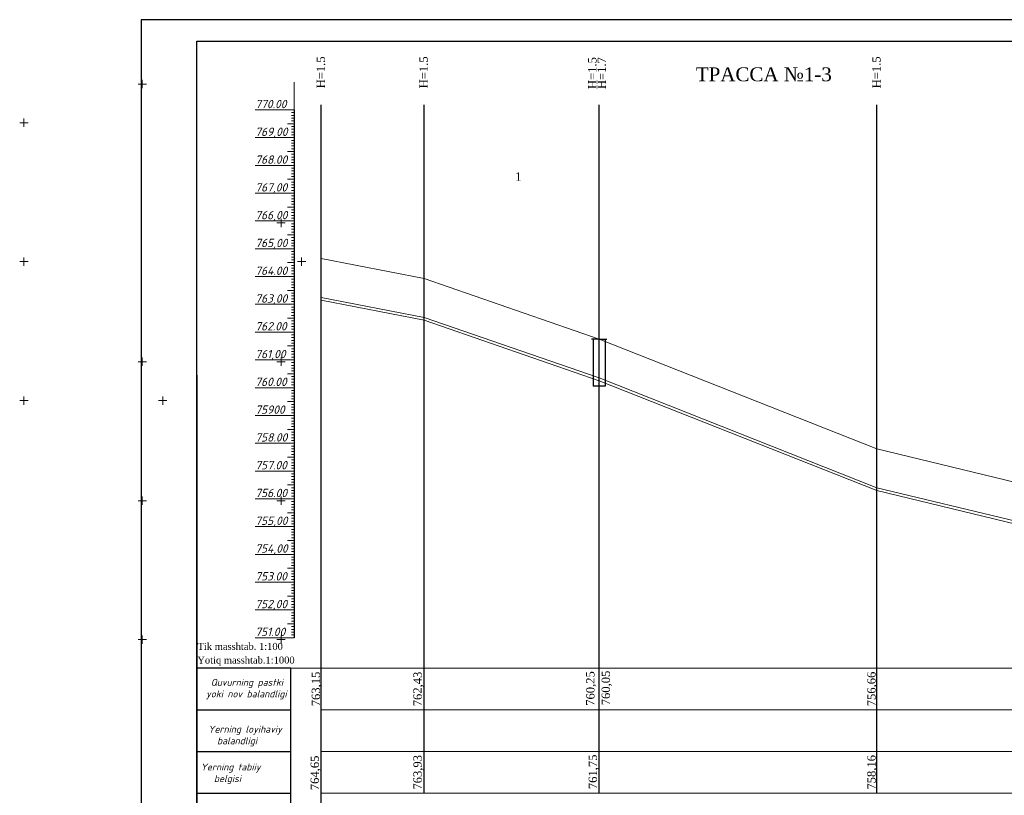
# Model space of a CAD drawing. Header units: millimetres. Extents: x 366033 to 446362, y 4247208 to 4265071.
# Tile 103 of 159: x 435276 to 435630, y 4256603 to 4256882. Entities that reach past the tile are written whole.
import ezdxf

# ---------------------------------------------------------------- set-up
doc = ezdxf.new("R2010")
doc.units = ezdxf.units.MM
doc.linetypes.add('DASHED', pattern=[0.75, 0.5, -0.25])
doc.layers.add('(002) Рамка', color=7, linetype='Continuous')
doc.layers.add('RAMKA', color=7, linetype='Continuous')
doc.layers.add('GEODS_POINT_GRID#_B', color=7, linetype='Continuous', true_color=0x000000)
for name, color, linetype, lineweight in [('проф-всп', 250, 'Continuous', 18), ('Рабочий', 7, 'DASHED', 9), ('Текст ВК', 136, 'Continuous', 9)]:
    doc.layers.add(name, color=color, linetype=linetype, lineweight=lineweight)
doc.styles.add('GOST 2.304', font='CS_Gost2304.shx')
doc.styles.add('ingprofi', font='isocpeui.ttf')
doc.styles.get("Standard").update_dxf_attribs({"font": 'times.ttf'})

# ---------------------------------------------------------------- blocks, each defined once
blk = doc.blocks.new('CrossCoord_m1')
at = {"layer": 'GEODS_POINT_GRID#_B', "color": 3, "lineweight": 20, "true_color": 0x00ff00, "flags": 128}
for points in [[(-3, 0), (3, 0)], [(0, 3), (0, -3)]]:
    blk.add_lwpolyline(points, dxfattribs=at)

msp = doc.modelspace()

# ---------------------------------------------------------------- linework, layer by layer
at = {"layer": '(002) Рамка', "color": 0, "lineweight": 25}
for points in [[(435384.12, 4256603.704), (435384.12, 4256851.414)], [(435421.12, 4256603.704), (435421.12, 4256851.414)], [(435484.12, 4256603.704), (435484.12, 4256851.414)], [(435584.12, 4256603.704), (435584.12, 4256851.414)], [(435384.12, 4256523.704), (435384.12, 4256603.704)]]:
    msp.add_lwpolyline(points, dxfattribs=at)
at = {"color": 0, "lineweight": 0}
for p, q in [((435374.316, 4256829.635), (435374.316, 4256859.635)), ((435374.316, 4256839.635), (435374.316, 4256845.235)), ((435374.316, 4256839.635), (435374.316, 4256843.435)), ((435374.316, 4256839.635), (435374.316, 4256842.635)), ((435374.316, 4256839.635), (435374.316, 4256839.835)), ((435374.316, 4256829.635), (435374.316, 4256838.635)), ((435374.316, 4256829.635), (435374.316, 4256832.635)), ((435374.316, 4256819.635), (435374.316, 4256825.635)), ((435374.316, 4256819.635), (435374.316, 4256825.335)), ((435374.316, 4256819.635), (435374.316, 4256821.135)), ((435374.316, 4256809.635), (435374.316, 4256818.635)), ((435374.316, 4256809.635), (435374.316, 4256813.535)), ((435374.316, 4256809.635), (435374.316, 4256811.635)), ((435374.316, 4256799.635), (435374.316, 4256808.835)), ((435374.316, 4256789.635), (435374.316, 4256796.135)), ((435421.12, 4256788.935), (435384.12, 4256796.135)), ((435374.316, 4256789.635), (435374.316, 4256795.535)), ((435374.316, 4256789.635), (435374.316, 4256792.835)), ((435374.316, 4256779.635), (435374.316, 4256788.935)), ((435374.316, 4256779.635), (435374.316, 4256788.035)), ((435484.12, 4256767.135), (435421.12, 4256788.935)), ((435421.12, 4256774.935), (435384.12, 4256782.135)), ((435421.12, 4256773.935), (435384.12, 4256781.135)), ((435484.12, 4256753.135), (435421.12, 4256774.935)), ((435484.12, 4256752.135), (435421.12, 4256773.935)), ((435374.316, 4256759.635), (435374.316, 4256767.135)), ((435584.12, 4256727.559), (435484.12, 4256767.135)), ((435584.12, 4256713.559), (435484.12, 4256753.135)), ((435584.12, 4256712.559), (435484.12, 4256752.135)), ((435374.316, 4256729.635), (435374.316, 4256731.235)), ((435634.12, 4256715.535), (435584.12, 4256727.559)), ((435374.316, 4256709.635), (435374.316, 4256719.435)), ((435374.316, 4256709.635), (435374.316, 4256715.535)), ((435634.12, 4256701.535), (435584.12, 4256713.559)), ((435634.12, 4256700.535), (435584.12, 4256712.559))]:
    msp.add_line(p, q, dxfattribs=at)
at = {"color": 0, "lineweight": 30}
for p, q in [((435374.316, 4256849.635), (435374.316, 4256659.635)), ((435484.12, 4256767.135), (435481.35, 4256767.135)), ((435481.964, 4256767.135), (435481.964, 4256750.135)), ((435484.12, 4256767.135), (435486.89, 4256767.135)), ((435486.276, 4256767.135), (435486.276, 4256752.135)), ((435486.276, 4256767.135), (435486.276, 4256750.135)), ((435486.276, 4256750.135), (435481.964, 4256750.135))]:
    msp.add_line(p, q, dxfattribs=at)
at = {"color": 1, "lineweight": 30, "ltscale": 0.5}
msp.add_line((435339.319, 4256754.093), (435339.319, 4256467.093), dxfattribs=at)
at = {"layer": 'RAMKA', "color": 1, "lineweight": 30}
for p, q in [((435905.144, 4256882.093), (435319.319, 4256882.093)), ((435319.319, 4256882.093), (435319.319, 4256462.093)), ((435339.319, 4256467.093), (435339.319, 4256874.331)), ((435339.319, 4256874.331), (435900.144, 4256874.331))]:
    msp.add_line(p, q, dxfattribs=at)
at = {"layer": 'проф-всп', "color": 7}
for p, q in [((435360.316, 4256849.635), (435374.316, 4256849.635)), ((435373.39, 4256848.635), (435374.316, 4256848.635)), ((435373.39, 4256847.635), (435374.316, 4256847.635)), ((435373.39, 4256846.635), (435374.316, 4256846.635)), ((435371.91, 4256844.635), (435374.316, 4256844.635)), ((435373.39, 4256845.635), (435374.316, 4256845.635)), ((435373.39, 4256844.635), (435374.316, 4256844.635)), ((435373.39, 4256843.635), (435374.316, 4256843.635)), ((435373.39, 4256842.635), (435374.316, 4256842.635)), ((435360.316, 4256839.635), (435374.316, 4256839.635)), ((435373.39, 4256841.635), (435374.316, 4256841.635)), ((435373.39, 4256840.635), (435374.316, 4256840.635)), ((435373.39, 4256838.635), (435374.316, 4256838.635)), ((435373.39, 4256837.635), (435374.316, 4256837.635)), ((435373.39, 4256836.635), (435374.316, 4256836.635)), ((435373.39, 4256835.635), (435374.316, 4256835.635)), ((435371.91, 4256834.635), (435374.316, 4256834.635)), ((435373.39, 4256834.635), (435374.316, 4256834.635)), ((435373.39, 4256833.635), (435374.316, 4256833.635)), ((435373.39, 4256832.635), (435374.316, 4256832.635)), ((435373.39, 4256831.635), (435374.316, 4256831.635)), ((435360.316, 4256829.635), (435374.316, 4256829.635)), ((435373.39, 4256830.635), (435374.316, 4256830.635)), ((435373.39, 4256828.635), (435374.316, 4256828.635)), ((435371.91, 4256824.635), (435374.316, 4256824.635)), ((435373.39, 4256827.635), (435374.316, 4256827.635)), ((435373.39, 4256826.635), (435374.316, 4256826.635)), ((435373.39, 4256825.635), (435374.316, 4256825.635)), ((435373.39, 4256824.635), (435374.316, 4256824.635)), ((435373.39, 4256823.635), (435374.316, 4256823.635)), ((435373.39, 4256822.635), (435374.316, 4256822.635)), ((435373.39, 4256821.635), (435374.316, 4256821.635)), ((435360.316, 4256819.635), (435374.316, 4256819.635)), ((435373.39, 4256820.635), (435374.316, 4256820.635)), ((435373.39, 4256818.635), (435374.316, 4256818.635)), ((435373.39, 4256817.635), (435374.316, 4256817.635)), ((435371.91, 4256814.635), (435374.316, 4256814.635)), ((435373.39, 4256816.635), (435374.316, 4256816.635)), ((435373.39, 4256815.635), (435374.316, 4256815.635)), ((435373.39, 4256814.635), (435374.316, 4256814.635)), ((435373.39, 4256813.635), (435374.316, 4256813.635)), ((435373.39, 4256812.635), (435374.316, 4256812.635)), ((435373.39, 4256811.635), (435374.316, 4256811.635)), ((435373.39, 4256810.635), (435374.316, 4256810.635)), ((435360.316, 4256809.635), (435374.316, 4256809.635)), ((435373.39, 4256808.635), (435374.316, 4256808.635)), ((435373.39, 4256807.635), (435374.316, 4256807.635)), ((435371.91, 4256804.635), (435374.316, 4256804.635)), ((435373.39, 4256806.635), (435374.316, 4256806.635)), ((435373.39, 4256805.635), (435374.316, 4256805.635)), ((435373.39, 4256804.635), (435374.316, 4256804.635)), ((435373.39, 4256803.635), (435374.316, 4256803.635)), ((435373.39, 4256802.635), (435374.316, 4256802.635)), ((435373.39, 4256801.635), (435374.316, 4256801.635)), ((435373.39, 4256800.635), (435374.316, 4256800.635)), ((435360.316, 4256799.635), (435374.316, 4256799.635)), ((435373.39, 4256798.635), (435374.316, 4256798.635)), ((435373.39, 4256797.635), (435374.316, 4256797.635)), ((435373.39, 4256796.635), (435374.316, 4256796.635)), ((435371.91, 4256794.635), (435374.316, 4256794.635)), ((435373.39, 4256795.635), (435374.316, 4256795.635)), ((435373.39, 4256794.635), (435374.316, 4256794.635)), ((435373.39, 4256793.635), (435374.316, 4256793.635)), ((435373.39, 4256792.635), (435374.316, 4256792.635)), ((435360.316, 4256789.635), (435374.316, 4256789.635)), ((435373.39, 4256791.635), (435374.316, 4256791.635)), ((435373.39, 4256790.635), (435374.316, 4256790.635)), ((435373.39, 4256788.635), (435374.316, 4256788.635)), ((435373.39, 4256787.635), (435374.316, 4256787.635)), ((435373.39, 4256786.635), (435374.316, 4256786.635)), ((435373.39, 4256785.635), (435374.316, 4256785.635)), ((435371.91, 4256784.635), (435374.316, 4256784.635)), ((435373.39, 4256784.635), (435374.316, 4256784.635)), ((435373.39, 4256783.635), (435374.316, 4256783.635)), ((435373.39, 4256782.635), (435374.316, 4256782.635)), ((435360.316, 4256779.635), (435374.316, 4256779.635)), ((435373.39, 4256781.635), (435374.316, 4256781.635)), ((435373.39, 4256780.635), (435374.316, 4256780.635)), ((435373.39, 4256778.635), (435374.316, 4256778.635)), ((435373.39, 4256777.635), (435374.316, 4256777.635)), ((435373.39, 4256776.635), (435374.316, 4256776.635)), ((435373.39, 4256775.635), (435374.316, 4256775.635)), ((435371.91, 4256774.635), (435374.316, 4256774.635)), ((435373.39, 4256774.635), (435374.316, 4256774.635)), ((435373.39, 4256773.635), (435374.316, 4256773.635)), ((435373.39, 4256772.635), (435374.316, 4256772.635)), ((435373.39, 4256771.635), (435374.316, 4256771.635)), ((435360.316, 4256769.635), (435374.316, 4256769.635)), ((435373.39, 4256770.635), (435374.316, 4256770.635)), ((435373.39, 4256768.635), (435374.316, 4256768.635)), ((435371.91, 4256764.635), (435374.316, 4256764.635)), ((435373.39, 4256767.635), (435374.316, 4256767.635)), ((435373.39, 4256766.635), (435374.316, 4256766.635)), ((435373.39, 4256765.635), (435374.316, 4256765.635)), ((435373.39, 4256764.635), (435374.316, 4256764.635)), ((435373.39, 4256763.635), (435374.316, 4256763.635)), ((435373.39, 4256762.635), (435374.316, 4256762.635)), ((435373.39, 4256761.635), (435374.316, 4256761.635)), ((435360.316, 4256759.635), (435374.316, 4256759.635)), ((435373.39, 4256760.635), (435374.316, 4256760.635)), ((435373.39, 4256758.635), (435374.316, 4256758.635)), ((435373.39, 4256757.635), (435374.316, 4256757.635)), ((435371.91, 4256754.635), (435374.316, 4256754.635)), ((435373.39, 4256756.635), (435374.316, 4256756.635)), ((435373.39, 4256755.635), (435374.316, 4256755.635)), ((435373.39, 4256754.635), (435374.316, 4256754.635)), ((435373.39, 4256753.635), (435374.316, 4256753.635)), ((435373.39, 4256752.635), (435374.316, 4256752.635)), ((435373.39, 4256751.635), (435374.316, 4256751.635)), ((435373.39, 4256750.635), (435374.316, 4256750.635)), ((435360.316, 4256749.635), (435374.316, 4256749.635)), ((435373.39, 4256748.635), (435374.316, 4256748.635)), ((435373.39, 4256747.635), (435374.316, 4256747.635)), ((435373.39, 4256746.635), (435374.316, 4256746.635)), ((435371.91, 4256744.635), (435374.316, 4256744.635)), ((435373.39, 4256745.635), (435374.316, 4256745.635)), ((435373.39, 4256744.635), (435374.316, 4256744.635)), ((435373.39, 4256743.635), (435374.316, 4256743.635)), ((435360.316, 4256739.635), (435374.316, 4256739.635)), ((435373.39, 4256742.635), (435374.316, 4256742.635)), ((435373.39, 4256741.635), (435374.316, 4256741.635)), ((435373.39, 4256740.635), (435374.316, 4256740.635)), ((435373.39, 4256738.635), (435374.316, 4256738.635)), ((435373.39, 4256737.635), (435374.316, 4256737.635)), ((435373.39, 4256736.635), (435374.316, 4256736.635)), ((435371.91, 4256734.635), (435374.316, 4256734.635)), ((435373.39, 4256735.635), (435374.316, 4256735.635)), ((435373.39, 4256734.635), (435374.316, 4256734.635)), ((435373.39, 4256733.635), (435374.316, 4256733.635)), ((435373.39, 4256732.635), (435374.316, 4256732.635)), ((435360.316, 4256729.635), (435374.316, 4256729.635)), ((435373.39, 4256731.635), (435374.316, 4256731.635)), ((435373.39, 4256730.635), (435374.316, 4256730.635)), ((435373.39, 4256728.635), (435374.316, 4256728.635)), ((435373.39, 4256727.635), (435374.316, 4256727.635)), ((435373.39, 4256726.635), (435374.316, 4256726.635)), ((435373.39, 4256725.635), (435374.316, 4256725.635)), ((435371.91, 4256724.635), (435374.316, 4256724.635)), ((435373.39, 4256724.635), (435374.316, 4256724.635)), ((435373.39, 4256723.635), (435374.316, 4256723.635)), ((435373.39, 4256722.635), (435374.316, 4256722.635)), ((435360.316, 4256719.635), (435374.316, 4256719.635)), ((435373.39, 4256721.635), (435374.316, 4256721.635)), ((435373.39, 4256720.635), (435374.316, 4256720.635)), ((435373.39, 4256718.635), (435374.316, 4256718.635)), ((435371.91, 4256714.635), (435374.316, 4256714.635)), ((435373.39, 4256717.635), (435374.316, 4256717.635)), ((435373.39, 4256716.635), (435374.316, 4256716.635)), ((435373.39, 4256715.635), (435374.316, 4256715.635)), ((435373.39, 4256714.635), (435374.316, 4256714.635)), ((435373.39, 4256713.635), (435374.316, 4256713.635)), ((435373.39, 4256712.635), (435374.316, 4256712.635)), ((435373.39, 4256711.635), (435374.316, 4256711.635)), ((435360.316, 4256709.635), (435374.316, 4256709.635)), ((435373.39, 4256710.635), (435374.316, 4256710.635)), ((435373.39, 4256708.635), (435374.316, 4256708.635)), ((435373.39, 4256707.635), (435374.316, 4256707.635)), ((435371.91, 4256704.635), (435374.316, 4256704.635)), ((435373.39, 4256706.635), (435374.316, 4256706.635)), ((435373.39, 4256705.635), (435374.316, 4256705.635)), ((435373.39, 4256704.635), (435374.316, 4256704.635)), ((435373.39, 4256703.635), (435374.316, 4256703.635)), ((435373.39, 4256702.635), (435374.316, 4256702.635)), ((435373.39, 4256701.635), (435374.316, 4256701.635)), ((435373.39, 4256700.635), (435374.316, 4256700.635)), ((435360.316, 4256699.635), (435374.316, 4256699.635)), ((435373.39, 4256698.635), (435374.316, 4256698.635)), ((435373.39, 4256697.635), (435374.316, 4256697.635)), ((435371.91, 4256694.635), (435374.316, 4256694.635)), ((435373.39, 4256696.635), (435374.316, 4256696.635)), ((435373.39, 4256695.635), (435374.316, 4256695.635)), ((435373.39, 4256694.635), (435374.316, 4256694.635)), ((435373.39, 4256693.635), (435374.316, 4256693.635)), ((435373.39, 4256692.635), (435374.316, 4256692.635)), ((435373.39, 4256691.635), (435374.316, 4256691.635)), ((435373.39, 4256690.635), (435374.316, 4256690.635)), ((435360.316, 4256689.635), (435374.316, 4256689.635)), ((435373.39, 4256688.635), (435374.316, 4256688.635)), ((435373.39, 4256687.635), (435374.316, 4256687.635)), ((435373.39, 4256686.635), (435374.316, 4256686.635)), ((435371.91, 4256684.635), (435374.316, 4256684.635)), ((435373.39, 4256685.635), (435374.316, 4256685.635)), ((435373.39, 4256684.635), (435374.316, 4256684.635)), ((435373.39, 4256683.635), (435374.316, 4256683.635)), ((435360.316, 4256679.635), (435374.316, 4256679.635)), ((435373.39, 4256682.635), (435374.316, 4256682.635)), ((435373.39, 4256681.635), (435374.316, 4256681.635)), ((435373.39, 4256680.635), (435374.316, 4256680.635)), ((435373.39, 4256678.635), (435374.316, 4256678.635)), ((435373.39, 4256677.635), (435374.316, 4256677.635)), ((435373.39, 4256676.635), (435374.316, 4256676.635)), ((435373.39, 4256675.635), (435374.316, 4256675.635)), ((435371.91, 4256674.635), (435374.316, 4256674.635)), ((435373.39, 4256674.635), (435374.316, 4256674.635)), ((435373.39, 4256673.635), (435374.316, 4256673.635)), ((435373.39, 4256672.635), (435374.316, 4256672.635)), ((435360.316, 4256669.635), (435374.316, 4256669.635)), ((435373.39, 4256671.635), (435374.316, 4256671.635)), ((435373.39, 4256670.635), (435374.316, 4256670.635)), ((435373.39, 4256668.635), (435374.316, 4256668.635)), ((435373.39, 4256667.635), (435374.316, 4256667.635)), ((435373.39, 4256666.635), (435374.316, 4256666.635)), ((435373.39, 4256665.635), (435374.316, 4256665.635)), ((435371.91, 4256664.635), (435374.316, 4256664.635)), ((435373.39, 4256664.635), (435374.316, 4256664.635)), ((435373.39, 4256663.635), (435374.316, 4256663.635)), ((435373.39, 4256662.635), (435374.316, 4256662.635)), ((435373.39, 4256661.635), (435374.316, 4256661.635)), ((435360.316, 4256659.635), (435374.316, 4256659.635)), ((435373.39, 4256660.635), (435374.316, 4256660.635))]:
    msp.add_line(p, q, dxfattribs=at)
at = {"layer": 'проф-всп', "color": 0}
for p, q in [((435360.316, 4256719.635), (435374.316, 4256719.635)), ((435360.316, 4256699.635), (435374.316, 4256699.635)), ((435360.316, 4256679.635), (435374.316, 4256679.635)), ((435360.316, 4256659.635), (435374.316, 4256659.635))]:
    msp.add_line(p, q, dxfattribs=at)
at = {"layer": 'Рабочий', "color": 0, "linetype": 'ByBlock', "lineweight": 30, "ltscale": 0.166667}
for p, q in [((435373.112, 4256648.704), (435339.319, 4256648.704)), ((435373.112, 4256523.704), (435373.112, 4256648.704)), ((435339.319, 4256633.704), (435373.112, 4256633.704)), ((435339.319, 4256618.704), (435373.112, 4256618.704)), ((435339.319, 4256603.704), (435373.112, 4256603.704))]:
    msp.add_line(p, q, dxfattribs=at)
at = {"layer": 'Текст ВК'}
for p, q in [((435340.15, 4256648.704), (435373.112, 4256648.704)), ((435373.112, 4256648.704), (435884.12, 4256648.704)), ((435340.15, 4256633.704), (435373.112, 4256633.704)), ((435384.12, 4256633.704), (435884.12, 4256633.704)), ((435340.15, 4256618.704), (435373.112, 4256618.704)), ((435384.12, 4256618.704), (435884.12, 4256618.704)), ((435340.15, 4256603.704), (435373.112, 4256603.704)), ((435384.12, 4256603.704), (435884.12, 4256603.704))]:
    msp.add_line(p, q, dxfattribs=at)

# ---------------------------------------------------------------- block references
at = {"layer": 'GEODS_POINT_GRID#_B', "color": 3, "true_color": 0x00ff00, "xscale": 0.5, "yscale": 0.5, "zscale": 0.5}
for p in [(435319.651, 4256858.943), (435277.028, 4256844.992), (435369.651, 4256808.943), (435277.028, 4256794.992), (435377.028, 4256794.992), (435319.651, 4256758.943), (435369.651, 4256758.943), (435277.028, 4256744.992), (435327.028, 4256744.992), (435319.651, 4256708.943), (435369.651, 4256708.943), (435319.651, 4256658.943), (435369.651, 4256658.943)]:
    msp.add_blockref('CrossCoord_m1', p, dxfattribs=at)

# ---------------------------------------------------------------- texts
at = {"color": 5, "char_height": 3, "width": 11.11185, "attachment_point": 2, "rotation": 89.99547}
for s, insert in [('{\\C0;H=1.5}', (435382.458, 4256863.139)), ('{\\C0;H=1.5}', (435419.458, 4256863.139)), ('{\\C0;H=1.5}', (435480.168, 4256862.879)), ('{\\C0;H=1.7}', (435483.562, 4256862.864)), ('{\\C0;H=1.5}', (435582.458, 4256863.139))]:
    msp.add_mtext(s, dxfattribs=dict(at, insert=insert))
at = {"insert": (435543.428, 4256864.942, 0.031), "char_height": 5, "width": 47.71521, "attachment_point": 2}
msp.add_mtext('{\\fSylfaen|b0|i0|c204|p18;ТРАССА №1-3   }', dxfattribs=at)
at = {"ltscale": 0.5, "insert": (435456.14, 4256827.119, -249.417), "char_height": 3, "width": 13.54707, "attachment_point": 3, "rotation": 0.5978}
msp.add_mtext('{\\fSylfaen|b0|i0|c0|p18;1}', dxfattribs=at)
at = {"color": 5, "char_height": 2.5, "width": 63.99891, "attachment_point": 1}
for s, insert in [('{\\fTimes New Roman|b0|i0|c0|p18;\\C256;Tik masshtab\\fTimes New Roman|b0|i0|c204|p18;. 1:100}', (435339.545, 4256657.761)), ('\\pt12.5;{\\C256;Yotiq masshtab.1:1000}', (435339.48, 4256652.838))]:
    msp.add_mtext(s, dxfattribs=dict(at, insert=insert))
at = {"color": 0, "char_height": 3, "width": 11.11185, "attachment_point": 2, "rotation": 90}
for s, insert in [('760,25', (435479.457, 4256641.341)), ('760,05', (435485.032, 4256641.533)), ('763,15', (435380.66, 4256641.173)), ('762,43', (435417.266, 4256641.173)), ('764,65', (435380.255, 4256610.972)), ('763,93', (435417.266, 4256611.173)), ('761,75', (435480.366, 4256611.341)), ('\\pt6;758,16', (435580.66, 4256611.173))]:
    msp.add_mtext(s, dxfattribs=dict(at, insert=insert))
at = {"color": 184, "insert": (435580.66, 4256641.173), "char_height": 3, "width": 11.11185, "attachment_point": 2, "rotation": 90}
msp.add_mtext('{\\C0;756,66}', dxfattribs=at)
at = {"layer": 'проф-всп', "color": 7, "style": 'ingprofi'}
for s, p in [('770.00', (435360.316, 4256850.235)), ('769,00', (435360.316, 4256840.235)), ('768.00', (435360.316, 4256830.235)), ('767,00', (435360.316, 4256820.235)), ('766,00', (435360.316, 4256810.235)), ('765,00', (435360.316, 4256800.235)), ('764.00', (435360.316, 4256790.235)), ('763,00', (435360.316, 4256780.235)), ('762.00', (435360.316, 4256770.235)), ('761,00', (435360.316, 4256760.235)), ('760.00', (435360.316, 4256750.235)), ('75900', (435360.316, 4256740.235)), ('758.00', (435360.316, 4256730.235)), ('757.00', (435360.316, 4256720.235)), ('756.00', (435360.316, 4256710.235)), ('755,00', (435360.316, 4256700.235)), ('754,00', (435360.316, 4256690.235)), ('753.00', (435360.316, 4256680.235)), ('752,00', (435360.316, 4256670.235)), ('751.00', (435360.316, 4256660.235))]:
    msp.add_text(s, height=3, dxfattribs=at).set_placement(p)
at = {"layer": 'Рабочий', "color": 0, "linetype": 'ByBlock', "lineweight": 25, "ltscale": 0.166667, "char_height": 2.5, "width": 53.43877, "attachment_point": 1, "style": 'GOST 2.304'}
for s, insert in [('\\pi13.55272;{\\fISOCPEUR|b0|i1|c204|p34;Quvurning pastki \\P\\pi11.86806;yoki \\fISOCPEUR|b0|i1|c0|p34;nov\\fISOCPEUR|b0|i1|c204|p34; balandligi}', (435330.757, 4256644.821)), ('{\\fISOCPEUR|b0|i1|c204|p34;Yerning loyihaviy\\P  balandligi}', (435343.399, 4256627.942)), ('{\\fISOCPEUR|b0|i1|c0|p34;      Yerning tabiiy \\fISOCPEUR|b0|i1|c204|p34;\\P         \\fISOCPEUR|b0|i1|c0|p34;belgisi}', (435331.129, 4256614.341))]:
    msp.add_mtext(s, dxfattribs=dict(at, insert=insert))

doc.saveas('drawing.dxf')
